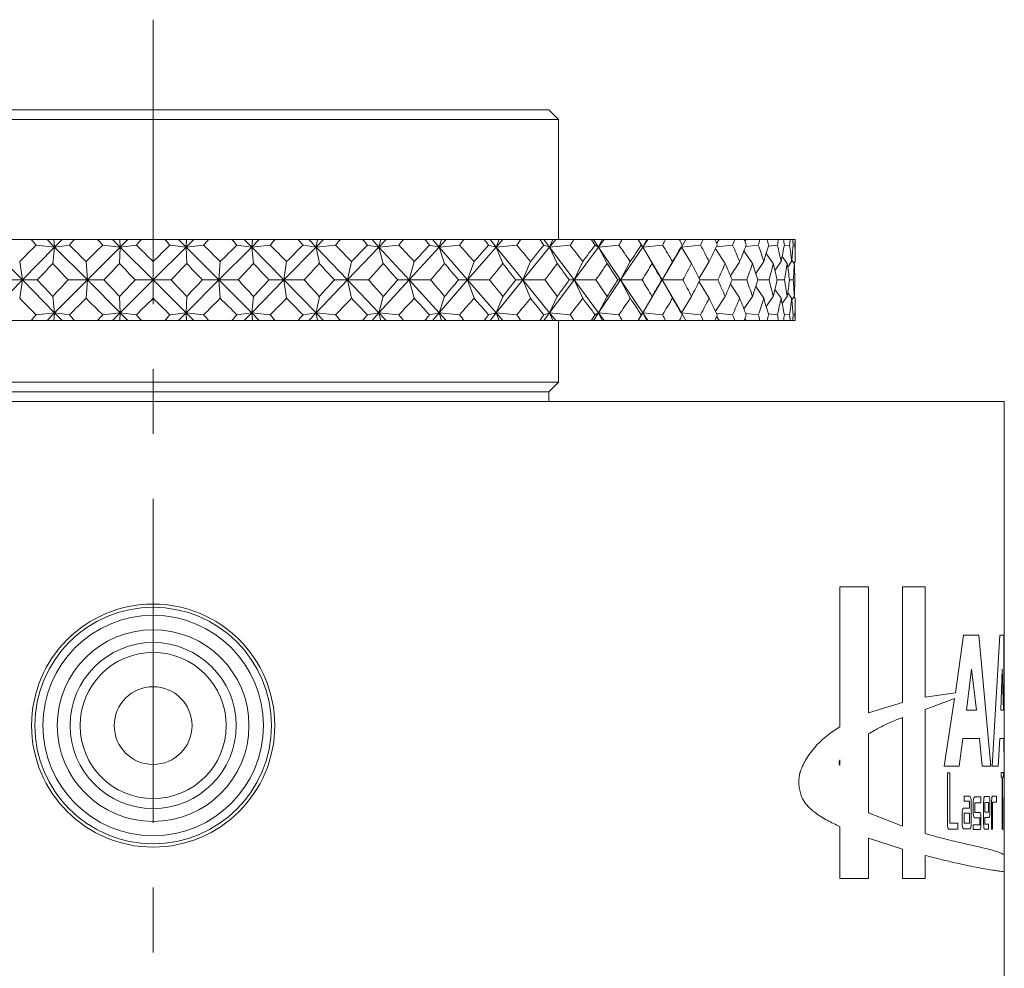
# Model space of a CAD drawing. Header units: inches. Extents: x 1 to 20.9, y 1.5 to 16.1.
# Tile 14 of 15: x 19.3 to 20.9, y 8.8 to 10.3. Entities that reach past the tile are written whole.
import ezdxf

# ---------------------------------------------------------------- set-up
doc = ezdxf.new("R2010")
doc.units = ezdxf.units.IN
doc.header["$MEASUREMENT"] = 0
doc.linetypes.add('CENTERX2', pattern=[0.8, 0.5, -0.1, 0.1, -0.1])
doc.layers.add('SLD-0', color=7, linetype='Continuous')

msp = doc.modelspace()

# ---------------------------------------------------------------- linework, layer by layer
at = {"color": 7, "linetype": 'Continuous', "lineweight": 15}
for p, q in [((18.9301, 10.1274), (20.1501, 10.1274)), ((20.1651, 10.1124), (20.1501, 10.1274)), ((18.9151, 10.1124), (20.1651, 10.1124)), ((20.1651, 9.9274), (20.1651, 10.1124)), ((19.2887, 9.9157), (19.3385, 9.8649)), ((19.3167, 9.9274), (19.352, 9.9274)), ((19.3882, 9.9157), (19.3385, 9.8649)), ((19.3766, 9.9274), (19.352, 9.9274)), ((19.3597, 9.9186), (19.3882, 9.9157)), ((19.3766, 9.9274), (19.3882, 9.9157)), ((19.3869, 9.9274), (19.3766, 9.9274)), ((19.3882, 9.9157), (19.3853, 9.8903)), ((19.3882, 9.9157), (19.3869, 9.9274)), ((19.3996, 9.9274), (19.3869, 9.9274)), ((19.3996, 9.9274), (19.3882, 9.9157)), ((19.4109, 9.9186), (19.3882, 9.9157)), ((19.3882, 9.9157), (19.4388, 9.8649)), ((19.4188, 9.9274), (19.3996, 9.9274)), ((19.4188, 9.9274), (19.4546, 9.9274)), ((19.4893, 9.9157), (19.4388, 9.8649)), ((19.4776, 9.9274), (19.4546, 9.9274)), ((19.4625, 9.9186), (19.4893, 9.9157)), ((19.4776, 9.9274), (19.4893, 9.9157)), ((19.4889, 9.9274), (19.4776, 9.9274)), ((19.4893, 9.9157), (19.4883, 9.8903)), ((19.4893, 9.9157), (19.4889, 9.9274)), ((19.5009, 9.9274), (19.4889, 9.9274)), ((19.5009, 9.9274), (19.4893, 9.9157)), ((19.5142, 9.9186), (19.4893, 9.9157)), ((19.4893, 9.9157), (19.5401, 9.8649)), ((19.5221, 9.9274), (19.5009, 9.9274)), ((19.5221, 9.9274), (19.5582, 9.9274)), ((19.591, 9.9157), (19.5401, 9.8649)), ((19.5794, 9.9274), (19.5582, 9.9274)), ((19.591, 9.9157), (19.5661, 9.9186)), ((19.5794, 9.9274), (19.591, 9.9157)), ((19.5914, 9.9274), (19.5794, 9.9274)), ((19.6026, 9.9274), (19.591, 9.9157)), ((19.5914, 9.9274), (19.591, 9.9157)), ((19.591, 9.9157), (19.6178, 9.9186)), ((19.592, 9.8903), (19.591, 9.9157)), ((19.591, 9.9157), (19.6415, 9.8649)), ((19.6026, 9.9274), (19.5914, 9.9274)), ((19.6257, 9.9274), (19.6026, 9.9274)), ((19.6257, 9.9274), (19.6615, 9.9274)), ((19.6921, 9.9157), (19.6415, 9.8649)), ((19.6807, 9.9274), (19.6615, 9.9274)), ((19.6694, 9.9186), (19.6921, 9.9157)), ((19.6807, 9.9274), (19.6921, 9.9157)), ((19.6933, 9.9274), (19.6807, 9.9274)), ((19.7037, 9.9274), (19.6921, 9.9157)), ((19.6921, 9.9157), (19.6933, 9.9274)), ((19.7206, 9.9186), (19.6921, 9.9157)), ((19.6921, 9.9157), (19.695, 9.8903)), ((19.6921, 9.9157), (19.7418, 9.8649)), ((19.7037, 9.9274), (19.6933, 9.9274)), ((19.7283, 9.9274), (19.7037, 9.9274)), ((19.7283, 9.9274), (19.7636, 9.9274)), ((19.7915, 9.9157), (19.7418, 9.8649)), ((19.7804, 9.9274), (19.7636, 9.9274)), ((19.7712, 9.9186), (19.7915, 9.9157)), ((19.7804, 9.9274), (19.7915, 9.9157)), ((19.7936, 9.9274), (19.7804, 9.9274)), ((19.803, 9.9274), (19.7915, 9.9157)), ((19.7915, 9.9157), (19.7936, 9.9274)), ((19.8213, 9.9186), (19.7915, 9.9157)), ((19.7915, 9.9157), (19.7964, 9.8903)), ((19.7915, 9.9157), (19.8399, 9.8649)), ((19.803, 9.9274), (19.7936, 9.9274)), ((19.8289, 9.9274), (19.803, 9.9274)), ((19.8289, 9.9274), (19.8632, 9.9274)), ((19.8882, 9.9157), (19.8399, 9.8649)), ((19.8776, 9.9274), (19.8632, 9.9274)), ((19.8706, 9.9186), (19.8882, 9.9157)), ((19.8776, 9.9274), (19.8882, 9.9157)), ((19.8911, 9.9274), (19.8776, 9.9274)), ((19.8993, 9.9274), (19.8882, 9.9157)), ((19.8882, 9.9157), (19.8911, 9.9274)), ((19.919, 9.9186), (19.8882, 9.9157)), ((19.8882, 9.9157), (19.8949, 9.8903)), ((19.8882, 9.9157), (19.9347, 9.8649)), ((19.8993, 9.9274), (19.8911, 9.9274)), ((19.9263, 9.9274), (19.8993, 9.9274)), ((19.9263, 9.9274), (19.9592, 9.9274)), ((19.9811, 9.9157), (19.9347, 9.8649)), ((19.971, 9.9274), (19.9592, 9.9274)), ((19.9663, 9.9186), (19.9811, 9.9157)), ((19.971, 9.9274), (19.9811, 9.9157)), ((19.9847, 9.9274), (19.971, 9.9274)), ((19.9918, 9.9274), (19.9811, 9.9157)), ((19.9811, 9.9157), (19.9847, 9.9274)), ((20.0125, 9.9186), (19.9811, 9.9157)), ((19.9811, 9.9157), (19.9896, 9.8903)), ((19.9811, 9.9157), (20.0251, 9.8649)), ((19.9918, 9.9274), (19.9847, 9.9274)), ((20.0195, 9.9274), (19.9918, 9.9274)), ((20.0195, 9.9274), (20.0507, 9.9274)), ((20.0692, 9.9157), (20.0251, 9.8649)), ((20.0597, 9.9274), (20.0507, 9.9274)), ((20.0574, 9.9186), (20.0692, 9.9157)), ((20.0597, 9.9274), (20.0692, 9.9157)), ((20.0735, 9.9274), (20.0597, 9.9274)), ((20.0692, 9.9157), (20.0735, 9.9274)), ((20.0793, 9.9274), (20.0692, 9.9157)), ((20.1009, 9.9186), (20.0692, 9.9157)), ((20.0692, 9.9157), (20.0793, 9.8903)), ((20.0692, 9.9157), (20.1103, 9.8649)), ((20.0793, 9.9274), (20.0735, 9.9274)), ((20.1074, 9.9274), (20.0793, 9.9274)), ((20.1074, 9.9274), (20.1365, 9.9274)), ((20.1514, 9.9157), (20.1103, 9.8649)), ((20.1428, 9.9274), (20.1365, 9.9274)), ((20.1428, 9.9274), (20.1514, 9.9157)), ((20.1564, 9.9274), (20.1428, 9.9274)), ((20.1428, 9.9186), (20.1514, 9.9157)), ((20.1514, 9.9157), (20.1564, 9.9274)), ((20.1609, 9.9274), (20.1514, 9.9157)), ((20.1831, 9.9186), (20.1514, 9.9157)), ((20.1514, 9.9157), (20.1632, 9.8903)), ((20.1514, 9.9157), (20.1892, 9.8649)), ((20.1609, 9.9274), (20.1564, 9.9274)), ((20.1891, 9.9274), (20.1609, 9.9274)), ((20.1891, 9.9274), (20.2159, 9.9274)), ((20.227, 9.9157), (20.1892, 9.8649)), ((20.2192, 9.9274), (20.2159, 9.9274)), ((20.2192, 9.9274), (20.227, 9.9157)), ((20.2326, 9.9274), (20.2192, 9.9274)), ((20.2216, 9.9186), (20.227, 9.9157)), ((20.227, 9.9157), (20.2326, 9.9274)), ((20.2356, 9.9274), (20.227, 9.9157)), ((20.2583, 9.9186), (20.227, 9.9157)), ((20.227, 9.9157), (20.2402, 9.8903)), ((20.227, 9.9157), (20.261, 9.8649)), ((20.2356, 9.9274), (20.2326, 9.9274)), ((20.2637, 9.9274), (20.2356, 9.9274)), ((20.295, 9.9157), (20.261, 9.8649)), ((20.2637, 9.9274), (20.2878, 9.9274)), ((20.2882, 9.9274), (20.2878, 9.9274)), ((20.2882, 9.9274), (20.295, 9.9157)), ((20.3012, 9.9274), (20.2882, 9.9274)), ((20.2929, 9.9186), (20.295, 9.9157)), ((20.295, 9.9157), (20.3012, 9.9274)), ((20.3028, 9.9274), (20.295, 9.9157)), ((20.3256, 9.9186), (20.295, 9.9157)), ((20.295, 9.9157), (20.3095, 9.8903)), ((20.295, 9.9157), (20.3249, 9.8649)), ((20.3028, 9.9274), (20.3012, 9.9274)), ((20.3303, 9.9274), (20.3028, 9.9274)), ((20.3548, 9.9157), (20.3249, 9.8649)), ((20.3303, 9.9274), (20.3515, 9.9274)), ((20.3614, 9.9274), (20.3515, 9.9274)), ((20.3548, 9.9157), (20.3614, 9.9274)), ((20.3616, 9.9274), (20.3548, 9.9157)), ((20.356, 9.9186), (20.3548, 9.9157)), ((20.3843, 9.9186), (20.3548, 9.9157)), ((20.3548, 9.9157), (20.3704, 9.8903)), ((20.3616, 9.9274), (20.3614, 9.9274)), ((20.3884, 9.9274), (20.3616, 9.9274)), ((20.3884, 9.9274), (20.4064, 9.9274)), ((20.4127, 9.9274), (20.4064, 9.9274)), ((20.4337, 9.9186), (20.4089, 9.916)), ((20.409, 9.9213), (20.4127, 9.9274)), ((20.4371, 9.9274), (20.4127, 9.9274)), ((20.4371, 9.9274), (20.4517, 9.9274)), ((20.4544, 9.9274), (20.4517, 9.9274)), ((20.4527, 9.9247), (20.4544, 9.9274)), ((20.4734, 9.9186), (20.4539, 9.9165)), ((20.476, 9.9274), (20.4544, 9.9274)), ((20.476, 9.9274), (20.4871, 9.9274)), ((20.5046, 9.9274), (20.4871, 9.9274)), ((20.5028, 9.9186), (20.4889, 9.9169)), ((20.5046, 9.9274), (20.5121, 9.9274)), ((20.5227, 9.9274), (20.5121, 9.9274)), ((20.5217, 9.9186), (20.5134, 9.9175)), ((20.5227, 9.9274), (20.5264, 9.9274)), ((20.53, 9.9274), (20.5264, 9.9274)), ((20.5298, 9.9186), (20.5271, 9.9182)), ((20.53, 9.9274), (20.5301, 9.9274)), ((20.5301, 9.8932), (20.5301, 9.9274)), ((20.4074, 9.913), (20.4222, 9.8903)), ((20.4512, 9.9096), (20.4644, 9.8903)), ((20.4855, 9.9057), (20.4964, 9.8903)), ((20.5101, 9.9011), (20.518, 9.8903)), ((19.3385, 9.8649), (19.3343, 9.8932)), ((19.4388, 9.8649), (19.4367, 9.8932)), ((19.5401, 9.8649), (19.5401, 9.8932)), ((19.6415, 9.8649), (19.6436, 9.8932)), ((19.7418, 9.8649), (19.746, 9.8932)), ((19.8399, 9.8649), (19.8461, 9.8932)), ((19.9347, 9.8649), (19.9428, 9.8932)), ((20.0251, 9.8649), (20.0351, 9.8932)), ((20.1103, 9.8649), (20.1221, 9.8932)), ((20.1892, 9.8649), (20.2026, 9.8932)), ((20.261, 9.8649), (20.2759, 9.8932)), ((20.3249, 9.8649), (20.3411, 9.8932)), ((20.3819, 9.8677), (20.3975, 9.8932)), ((20.4303, 9.8711), (20.4446, 9.8932)), ((20.4695, 9.875), (20.4817, 9.8932)), ((20.499, 9.8794), (20.5085, 9.8932)), ((20.5188, 9.8847), (20.5247, 9.8932)), ((20.525, 9.8955), (20.5288, 9.8903)), ((20.5285, 9.8908), (20.5301, 9.8932)), ((19.2887, 9.814), (19.3385, 9.8649)), ((19.3385, 9.8649), (19.3073, 9.8649)), ((19.3385, 9.8649), (19.3343, 9.8366)), ((19.3882, 9.814), (19.3385, 9.8649)), ((19.3385, 9.8649), (19.3615, 9.8649)), ((19.3882, 9.814), (19.4388, 9.8649)), ((19.4388, 9.8649), (19.4091, 9.8649)), ((19.4388, 9.8649), (19.4367, 9.8366)), ((19.4893, 9.814), (19.4388, 9.8649)), ((19.4388, 9.8649), (19.4643, 9.8649)), ((19.4893, 9.814), (19.5401, 9.8649)), ((19.5401, 9.8649), (19.5124, 9.8649)), ((19.5401, 9.8649), (19.5401, 9.8366)), ((19.591, 9.814), (19.5401, 9.8649)), ((19.5401, 9.8649), (19.5679, 9.8649)), ((19.591, 9.814), (19.6415, 9.8649)), ((19.6415, 9.8649), (19.616, 9.8649)), ((19.6415, 9.8649), (19.6436, 9.8366)), ((19.6921, 9.814), (19.6415, 9.8649)), ((19.6415, 9.8649), (19.6712, 9.8649)), ((19.6921, 9.814), (19.7418, 9.8649)), ((19.7418, 9.8649), (19.7188, 9.8649)), ((19.7418, 9.8649), (19.746, 9.8366)), ((19.7915, 9.814), (19.7418, 9.8649)), ((19.7418, 9.8649), (19.773, 9.8649)), ((19.7915, 9.814), (19.8399, 9.8649)), ((19.8399, 9.8649), (19.8196, 9.8649)), ((19.8399, 9.8649), (19.8461, 9.8366)), ((19.8882, 9.814), (19.8399, 9.8649)), ((19.8399, 9.8649), (19.8723, 9.8649)), ((19.8882, 9.814), (19.9347, 9.8649)), ((19.9347, 9.8649), (19.9173, 9.8649)), ((19.9347, 9.8649), (19.9428, 9.8366)), ((19.9811, 9.814), (19.9347, 9.8649)), ((19.9347, 9.8649), (19.968, 9.8649)), ((19.9811, 9.814), (20.0251, 9.8649)), ((20.0251, 9.8649), (20.0109, 9.8649)), ((20.0251, 9.8649), (20.0351, 9.8366)), ((20.0692, 9.814), (20.0251, 9.8649)), ((20.0251, 9.8649), (20.059, 9.8649)), ((20.0692, 9.814), (20.1103, 9.8649)), ((20.1103, 9.8649), (20.0994, 9.8649)), ((20.1103, 9.8649), (20.1221, 9.8366)), ((20.1514, 9.814), (20.1103, 9.8649)), ((20.1103, 9.8649), (20.1443, 9.8649)), ((20.1514, 9.814), (20.1892, 9.8649)), ((20.1892, 9.8649), (20.1817, 9.8649)), ((20.1892, 9.8649), (20.2026, 9.8366)), ((20.227, 9.814), (20.1892, 9.8649)), ((20.1892, 9.8649), (20.2229, 9.8649)), ((20.227, 9.814), (20.261, 9.8649)), ((20.261, 9.8649), (20.257, 9.8649)), ((20.261, 9.8649), (20.2759, 9.8366)), ((20.295, 9.814), (20.261, 9.8649)), ((20.261, 9.8649), (20.2941, 9.8649)), ((20.295, 9.814), (20.3249, 9.8649)), ((20.3249, 9.8649), (20.3245, 9.8649)), ((20.3249, 9.8649), (20.3411, 9.8366)), ((20.3548, 9.814), (20.3249, 9.8649)), ((20.3249, 9.8649), (20.3571, 9.8649)), ((20.3819, 9.8621), (20.3975, 9.8366)), ((20.3833, 9.8649), (20.411, 9.8649)), ((20.4303, 9.8586), (20.4446, 9.8366)), ((20.4329, 9.8649), (20.4555, 9.8649)), ((20.4695, 9.8548), (20.4817, 9.8366)), ((20.4727, 9.8649), (20.4899, 9.8649)), ((20.5024, 9.8649), (20.5139, 9.8649)), ((20.5214, 9.8649), (20.5272, 9.8649)), ((19.3853, 9.8394), (19.3882, 9.814)), ((19.4883, 9.8394), (19.4893, 9.814)), ((19.591, 9.814), (19.592, 9.8394)), ((19.695, 9.8394), (19.6921, 9.814)), ((19.7964, 9.8394), (19.7915, 9.814)), ((19.8949, 9.8394), (19.8882, 9.814)), ((19.9896, 9.8394), (19.9811, 9.814)), ((20.0793, 9.8394), (20.0692, 9.814)), ((20.1632, 9.8394), (20.1514, 9.814)), ((20.2402, 9.8394), (20.227, 9.814)), ((20.3095, 9.8394), (20.295, 9.814)), ((20.3704, 9.8394), (20.3548, 9.814)), ((20.4222, 9.8394), (20.4074, 9.8168)), ((20.4644, 9.8394), (20.4512, 9.8202)), ((20.4964, 9.8394), (20.4855, 9.8241)), ((20.499, 9.8503), (20.5085, 9.8366)), ((20.518, 9.8394), (20.5101, 9.8287)), ((20.5188, 9.8451), (20.5247, 9.8366)), ((20.5288, 9.8394), (20.525, 9.8342)), ((20.5285, 9.839), (20.5301, 9.8366)), ((20.5301, 9.8024), (20.5301, 9.8366)), ((19.3882, 9.814), (19.3597, 9.8112)), ((19.3766, 9.8024), (19.3882, 9.814)), ((19.3869, 9.8024), (19.3882, 9.814)), ((19.3882, 9.814), (19.4109, 9.8112)), ((19.3996, 9.8024), (19.3882, 9.814)), ((19.4893, 9.814), (19.4625, 9.8112)), ((19.4776, 9.8024), (19.4893, 9.814)), ((19.4889, 9.8024), (19.4893, 9.814)), ((19.4893, 9.814), (19.5142, 9.8112)), ((19.5009, 9.8024), (19.4893, 9.814)), ((19.5661, 9.8112), (19.591, 9.814)), ((19.5794, 9.8024), (19.591, 9.814)), ((19.6178, 9.8112), (19.591, 9.814)), ((19.6026, 9.8024), (19.591, 9.814)), ((19.591, 9.814), (19.5914, 9.8024)), ((19.6921, 9.814), (19.6694, 9.8112)), ((19.6807, 9.8024), (19.6921, 9.814)), ((19.6921, 9.814), (19.7206, 9.8112)), ((19.7037, 9.8024), (19.6921, 9.814)), ((19.6933, 9.8024), (19.6921, 9.814)), ((19.7915, 9.814), (19.7712, 9.8112)), ((19.7804, 9.8024), (19.7915, 9.814)), ((19.7915, 9.814), (19.8213, 9.8112)), ((19.803, 9.8024), (19.7915, 9.814)), ((19.7936, 9.8024), (19.7915, 9.814)), ((19.8882, 9.814), (19.8706, 9.8112)), ((19.8776, 9.8024), (19.8882, 9.814)), ((19.8882, 9.814), (19.919, 9.8112)), ((19.8993, 9.8024), (19.8882, 9.814)), ((19.8911, 9.8024), (19.8882, 9.814)), ((19.9811, 9.814), (19.9663, 9.8112)), ((19.971, 9.8024), (19.9811, 9.814)), ((19.9847, 9.8024), (19.9811, 9.814)), ((19.9918, 9.8024), (19.9811, 9.814)), ((19.9811, 9.814), (20.0125, 9.8112)), ((20.0692, 9.814), (20.0574, 9.8112)), ((20.0597, 9.8024), (20.0692, 9.814)), ((20.0735, 9.8024), (20.0692, 9.814)), ((20.0793, 9.8024), (20.0692, 9.814)), ((20.0692, 9.814), (20.1009, 9.8112)), ((20.1514, 9.814), (20.1428, 9.8112)), ((20.1428, 9.8024), (20.1514, 9.814)), ((20.1564, 9.8024), (20.1514, 9.814)), ((20.1609, 9.8024), (20.1514, 9.814)), ((20.1514, 9.814), (20.1831, 9.8112)), ((20.2192, 9.8024), (20.227, 9.814)), ((20.227, 9.814), (20.2216, 9.8112)), ((20.2326, 9.8024), (20.227, 9.814)), ((20.2356, 9.8024), (20.227, 9.814)), ((20.227, 9.814), (20.2583, 9.8112)), ((20.2882, 9.8024), (20.295, 9.814)), ((20.295, 9.814), (20.2929, 9.8112)), ((20.3012, 9.8024), (20.295, 9.814)), ((20.3028, 9.8024), (20.295, 9.814)), ((20.295, 9.814), (20.3256, 9.8112)), ((20.3548, 9.814), (20.356, 9.8112)), ((20.3614, 9.8024), (20.3548, 9.814)), ((20.3616, 9.8024), (20.3548, 9.814)), ((20.3548, 9.814), (20.3843, 9.8112)), ((20.4089, 9.8137), (20.4337, 9.8112)), ((20.4127, 9.8024), (20.409, 9.8085)), ((20.4539, 9.8133), (20.4734, 9.8112)), ((20.4889, 9.8128), (20.5028, 9.8112)), ((20.5134, 9.8122), (20.5217, 9.8112)), ((20.5271, 9.8116), (20.5298, 9.8112)), ((19.3167, 9.8024), (19.352, 9.8024)), ((19.3766, 9.8024), (19.352, 9.8024)), ((19.3869, 9.8024), (19.3766, 9.8024)), ((19.3996, 9.8024), (19.3869, 9.8024)), ((19.4188, 9.8024), (19.3996, 9.8024)), ((19.4188, 9.8024), (19.4546, 9.8024)), ((19.4776, 9.8024), (19.4546, 9.8024)), ((19.4889, 9.8024), (19.4776, 9.8024)), ((19.5009, 9.8024), (19.4889, 9.8024)), ((19.5221, 9.8024), (19.5009, 9.8024)), ((19.5221, 9.8024), (19.5582, 9.8024)), ((19.5794, 9.8024), (19.5582, 9.8024)), ((19.5914, 9.8024), (19.5794, 9.8024)), ((19.6026, 9.8024), (19.5914, 9.8024)), ((19.6257, 9.8024), (19.6026, 9.8024)), ((19.6257, 9.8024), (19.6615, 9.8024)), ((19.6807, 9.8024), (19.6615, 9.8024)), ((19.6933, 9.8024), (19.6807, 9.8024)), ((19.7037, 9.8024), (19.6933, 9.8024)), ((19.7283, 9.8024), (19.7037, 9.8024)), ((19.7283, 9.8024), (19.7636, 9.8024)), ((19.7804, 9.8024), (19.7636, 9.8024)), ((19.7936, 9.8024), (19.7804, 9.8024)), ((19.803, 9.8024), (19.7936, 9.8024)), ((19.8289, 9.8024), (19.803, 9.8024)), ((19.8289, 9.8024), (19.8632, 9.8024)), ((19.8776, 9.8024), (19.8632, 9.8024)), ((19.8911, 9.8024), (19.8776, 9.8024)), ((19.8993, 9.8024), (19.8911, 9.8024)), ((19.9263, 9.8024), (19.8993, 9.8024)), ((19.9263, 9.8024), (19.9592, 9.8024)), ((19.971, 9.8024), (19.9592, 9.8024)), ((19.9847, 9.8024), (19.971, 9.8024)), ((19.9918, 9.8024), (19.9847, 9.8024)), ((20.0195, 9.8024), (19.9918, 9.8024)), ((20.0195, 9.8024), (20.0507, 9.8024)), ((20.0597, 9.8024), (20.0507, 9.8024)), ((20.0735, 9.8024), (20.0597, 9.8024)), ((20.0793, 9.8024), (20.0735, 9.8024)), ((20.1074, 9.8024), (20.0793, 9.8024)), ((20.1074, 9.8024), (20.1365, 9.8024)), ((20.1428, 9.8024), (20.1365, 9.8024)), ((20.1564, 9.8024), (20.1428, 9.8024)), ((20.1609, 9.8024), (20.1564, 9.8024)), ((20.1891, 9.8024), (20.1609, 9.8024)), ((20.1651, 9.7074), (20.1651, 9.8024)), ((20.1891, 9.8024), (20.2159, 9.8024)), ((20.2192, 9.8024), (20.2159, 9.8024)), ((20.2326, 9.8024), (20.2192, 9.8024)), ((20.2356, 9.8024), (20.2326, 9.8024)), ((20.2637, 9.8024), (20.2356, 9.8024)), ((20.2637, 9.8024), (20.2878, 9.8024)), ((20.2882, 9.8024), (20.2878, 9.8024)), ((20.3012, 9.8024), (20.2882, 9.8024)), ((20.3028, 9.8024), (20.3012, 9.8024)), ((20.3303, 9.8024), (20.3028, 9.8024)), ((20.3303, 9.8024), (20.3515, 9.8024)), ((20.3614, 9.8024), (20.3515, 9.8024)), ((20.3616, 9.8024), (20.3614, 9.8024)), ((20.3884, 9.8024), (20.3616, 9.8024)), ((20.3884, 9.8024), (20.4064, 9.8024)), ((20.4127, 9.8024), (20.4064, 9.8024)), ((20.4371, 9.8024), (20.4127, 9.8024)), ((20.4371, 9.8024), (20.4517, 9.8024)), ((20.4544, 9.8024), (20.4517, 9.8024)), ((20.4544, 9.8024), (20.4527, 9.8051)), ((20.476, 9.8024), (20.4544, 9.8024)), ((20.476, 9.8024), (20.4871, 9.8024)), ((20.5046, 9.8024), (20.4871, 9.8024)), ((20.5046, 9.8024), (20.5121, 9.8024)), ((20.5227, 9.8024), (20.5121, 9.8024)), ((20.5227, 9.8024), (20.5264, 9.8024)), ((20.53, 9.8024), (20.5264, 9.8024)), ((20.53, 9.8024), (20.5301, 9.8024)), ((18.9151, 9.7074), (20.1651, 9.7074)), ((20.1501, 9.6924), (20.1651, 9.7074)), ((18.9301, 9.6924), (20.1501, 9.6924)), ((20.1501, 9.6774), (20.1501, 9.6924)), ((18.2276, 9.6774), (20.8526, 9.6774)), ((20.8526, 9.2109), (20.8526, 9.6774)), ((20.5989, 9.3914), (20.6433, 9.3914)), ((20.5989, 9.3914), (20.5989, 9.1756)), ((20.6433, 9.1968), (20.6433, 9.3914)), ((20.7307, 9.3914), (20.6956, 9.3914)), ((20.6956, 9.3914), (20.6956, 9.2129)), ((20.7307, 9.2214), (20.7307, 9.3914)), ((20.7896, 9.317), (20.7772, 9.2281)), ((20.8136, 9.317), (20.7896, 9.317)), ((20.8321, 9.115), (20.8136, 9.317)), ((20.8458, 9.317), (20.8338, 9.115)), ((20.8518, 9.317), (20.8458, 9.317)), ((20.8519, 9.2109), (20.8518, 9.317)), ((20.8023, 9.2643), (20.7945, 9.2011)), ((20.8096, 9.2011), (20.8023, 9.2643)), ((20.8495, 9.2643), (20.8473, 9.2011)), ((20.8512, 9.2011), (20.8495, 9.2643)), ((20.7772, 9.2281), (20.7307, 9.2214)), ((20.7307, 9.2021), (20.7759, 9.2193)), ((20.7759, 9.2193), (20.7597, 9.115)), ((20.6956, 9.2129), (20.6433, 9.1968)), ((20.7307, 9.0109), (20.7307, 9.2021)), ((20.8526, 9.115), (20.8526, 9.2109)), ((20.6955, 9.0221), (20.6956, 9.1899)), ((20.7945, 9.2011), (20.8096, 9.2011)), ((20.8473, 9.2011), (20.8512, 9.2011)), ((20.6433, 9.1644), (20.6433, 9.0428)), ((20.7829, 9.115), (20.7887, 9.1573)), ((20.7887, 9.1573), (20.8144, 9.1573)), ((20.8144, 9.1573), (20.8187, 9.115)), ((20.8434, 9.115), (20.8455, 9.1573)), ((20.8455, 9.1573), (20.8519, 9.1573)), ((20.8519, 9.1573), (20.8524, 9.115)), ((20.5989, 9.1159), (20.5989, 9.1244)), ((20.7597, 9.115), (20.7829, 9.115)), ((20.8187, 9.115), (20.8321, 9.115)), ((20.8338, 9.115), (20.8434, 9.115)), ((20.8524, 9.115), (20.8522, 9.115)), ((20.8526, 9.0588), (20.8526, 9.115)), ((20.7688, 9.1047), (20.7649, 9.1047)), ((20.7649, 9.1047), (20.7649, 9.0253)), ((20.7688, 9.0267), (20.7688, 9.1047)), ((20.8512, 9.1049), (20.8477, 9.1049)), ((20.8477, 9.1049), (20.8477, 9.0976)), ((20.8477, 9.0976), (20.8495, 9.0976)), ((20.8495, 9.0976), (20.8495, 9.0168)), ((20.8501, 9.0976), (20.8512, 9.0976)), ((20.8501, 9.0168), (20.8501, 9.0976)), ((20.8512, 9.0976), (20.8512, 9.1049)), ((20.7993, 9.0683), (20.7906, 9.0683)), ((20.7906, 9.0683), (20.7906, 9.0606)), ((20.8167, 9.0672), (20.8069, 9.0672)), ((20.8167, 9.0581), (20.8167, 9.0672)), ((20.8289, 9.0679), (20.8225, 9.0679)), ((20.8404, 9.0683), (20.8344, 9.0683)), ((20.8404, 9.0591), (20.8404, 9.0683)), ((20.8526, 9.0664), (20.852, 9.0664)), ((20.799, 9.05), (20.7899, 9.05)), ((20.7906, 9.0606), (20.799, 9.0606)), ((20.799, 9.0606), (20.799, 9.05)), ((20.8014, 9.0256), (20.8014, 9.0606)), ((20.8048, 9.0595), (20.8048, 9.0429)), ((20.8072, 9.0431), (20.8072, 9.0581)), ((20.8072, 9.0581), (20.8167, 9.0581)), ((20.8208, 9.0602), (20.8208, 9.0252)), ((20.8285, 9.0587), (20.8227, 9.0587)), ((20.8227, 9.0587), (20.8227, 9.0438)), ((20.8285, 9.0438), (20.8285, 9.0587)), ((20.8304, 9.0435), (20.8304, 9.0602)), ((20.8331, 9.0606), (20.8331, 9.0178)), ((20.8346, 9.0591), (20.8404, 9.0591)), ((20.8346, 9.0178), (20.8346, 9.0591)), ((20.8518, 9.0587), (20.8518, 9.0237)), ((20.8521, 9.0573), (20.8521, 9.0423)), ((20.8526, 9.0573), (20.8521, 9.0573)), ((20.8526, 9.042), (20.8526, 9.0587)), ((20.8526, 9.0423), (20.8526, 9.0573)), ((20.6433, 9.0428), (20.6955, 9.0221)), ((20.7875, 9.0422), (20.7875, 9.0256)), ((20.799, 9.042), (20.7906, 9.042)), ((20.7906, 9.042), (20.7906, 9.027)), ((20.799, 9.027), (20.799, 9.042)), ((20.8069, 9.0352), (20.8148, 9.0352)), ((20.8148, 9.0431), (20.8072, 9.0431)), ((20.8148, 9.0352), (20.8148, 9.0245)), ((20.8167, 9.0245), (20.8167, 9.0354)), ((20.8227, 9.0438), (20.8285, 9.0438)), ((20.8227, 9.0252), (20.8227, 9.0358)), ((20.8227, 9.0358), (20.8289, 9.0358)), ((20.8521, 9.0423), (20.8526, 9.0423)), ((20.8521, 9.0237), (20.8521, 9.0343)), ((20.8521, 9.0343), (20.8526, 9.0343)), ((20.8526, 8.977), (20.8526, 9.0419)), ((20.5989, 9.0217), (20.5989, 8.9414)), ((20.7811, 9.0267), (20.7688, 9.0267)), ((20.7811, 9.0176), (20.7811, 9.0267)), ((20.7906, 9.027), (20.799, 9.027)), ((20.8148, 9.0245), (20.8048, 9.0245)), ((20.8048, 9.0245), (20.8048, 9.0168)), ((20.8285, 9.0252), (20.8227, 9.0252)), ((20.8285, 9.0175), (20.8285, 9.0252)), ((20.8526, 9.0237), (20.8521, 9.0237)), ((20.8526, 9.016), (20.8526, 9.0237)), ((20.6433, 8.9414), (20.6433, 9.0038)), ((20.6433, 9.0038), (20.6956, 8.9869)), ((20.7676, 9.0176), (20.7811, 9.0176)), ((20.7899, 9.0179), (20.7993, 9.0179)), ((20.8048, 9.0168), (20.8148, 9.0168)), ((20.8225, 9.0175), (20.8285, 9.0175)), ((20.8331, 9.0178), (20.8346, 9.0178)), ((20.8495, 9.0168), (20.8501, 9.0168)), ((20.852, 9.016), (20.8526, 9.016)), ((20.6956, 8.9869), (20.6956, 8.9414)), ((20.7307, 8.9414), (20.7307, 8.9771)), ((20.8526, 8.9518), (20.8526, 8.977)), ((20.8526, 7.6774), (20.8526, 8.9518)), ((20.5989, 8.9414), (20.6433, 8.9414)), ((20.6956, 8.9414), (20.7307, 8.9414))]:
    msp.add_line(p, q, dxfattribs=at)
for radius in [0.1875, 0.1825, 0.17, 0.1478, 0.1281, 0.1127, 0.06]:
    msp.add_circle((19.5401, 9.1774), radius, dxfattribs=at)
for centre, major_axis, ratio, start_param, end_param in [((19.5401, 8.4931), (0.5243, 1.6949), 0.495458, 0.741382, 0.767556), ((19.5401, 11.2367), (-0.6198, 1.6912), 0.456452, 2.273845, 2.281817), ((19.5401, 11.2367), (0.823, 1.6938), 0.324861, 3.992179, 4.000152), ((19.5401, 8.4931), (-0.7671, 1.6911), 0.370057, 5.501386, 5.527559), ((19.5401, 8.4931), (0.6198, 1.6912), 0.456452, 0.755055, 0.781229), ((19.5401, 11.2367), (-0.7, 1.69), 0.414214, 2.269675, 2.277648), ((19.5401, 11.2367), (0.7671, 1.6911), 0.370057, 4.001939, 4.009912), ((19.5401, 8.4931), (-0.7, 1.69), 0.414214, 5.497787, 5.52396), ((19.5401, 8.4931), (0.7, 1.69), 0.414214, 0.759225, 0.785398), ((19.5401, 11.2367), (-0.7671, 1.6911), 0.370057, 2.273274, 2.281247), ((19.5401, 11.2367), (0.7, 1.69), 0.414214, 4.005537, 4.01351), ((19.5401, 8.4931), (-0.6198, 1.6912), 0.456452, 5.501957, 5.52813), ((19.5401, 8.4931), (0.7671, 1.6911), 0.370057, 0.755626, 0.7818), ((19.5401, 11.2367), (-0.823, 1.6938), 0.324861, 2.283034, 2.291007), ((19.5401, 11.2367), (0.6198, 1.6912), 0.456452, 4.001368, 4.009341), ((19.5401, 8.4931), (-0.5243, 1.6949), 0.495458, 5.51563, 5.541803), ((19.5401, 8.4931), (0.823, 1.6938), 0.324861, 0.745866, 0.77204), ((19.5401, 11.2367), (-0.8692, 1.6975), 0.279182, 2.297599, 2.305571), ((19.5401, 11.2367), (0.5243, 1.6949), 0.495458, 3.987695, 3.995668), ((19.5401, 8.4931), (-0.4116, 1.7008), 0.529389, 5.540302, 5.566476), ((19.5401, 8.4931), (0.8692, 1.6975), 0.279182, 0.731301, 0.757475), ((19.5401, 11.2367), (-0.9069, 1.7016), 0.233354, 2.315863, 2.323836), ((19.5401, 11.2367), (0.4116, 1.7008), 0.529389, 3.963022, 3.970995), ((19.5401, 8.4931), (-0.281, 1.7076), 0.55591, 5.576466, 5.602639), ((19.5401, 8.4931), (0.9069, 1.7016), 0.233354, 0.713037, 0.73921), ((19.5401, 11.2367), (-0.9369, 1.7057), 0.18756, 2.336935, 2.344908), ((19.5401, 11.2367), (0.281, 1.7076), 0.55591, 3.926859, 3.934832), ((19.5401, 8.4931), (-0.1353, 1.713), 0.57252, 5.622528, 5.648701), ((19.5401, 8.4931), (0.9369, 1.7057), 0.18756, 0.691964, 0.718138), ((19.5401, 11.2367), (-0.9598, 1.7093), 0.141884, 2.360089, 2.368062), ((19.5401, 11.2367), (0.1353, 1.713), 0.57252, 3.880796, 3.888769), ((19.5401, 8.4931), (0.0191, 1.7147), 0.577255, 5.674123, 5.700296), ((19.5401, 8.4931), (0.9598, 1.7093), 0.141884, 0.668811, 0.694984), ((19.5401, 11.2367), (-0.9762, 1.7121), 0.096345, 2.384719, 2.392692), ((19.5401, 11.2367), (-0.0191, 1.7147), 0.577255, 3.829201, 3.837174), ((19.5401, 8.4931), (0.1721, 1.7119), 0.569488, 5.724904, 5.751077), ((19.5401, 8.4931), (0.9762, 1.7121), 0.096345, 0.644181, 0.670354), ((19.5401, 11.2367), (-0.9861, 1.714), 0.050919, 2.410306, 2.418279), ((19.5401, 11.2367), (-0.1721, 1.7119), 0.569488, 3.778421, 3.786394), ((19.5401, 8.4931), (0.3146, 1.706), 0.55023, 5.768835, 5.795008), ((19.5401, 8.4931), (0.9861, 1.714), 0.050919, 0.618594, 0.644767), ((19.5401, 11.2367), (-0.99, 1.7147), 0.005559, 2.436384, 2.444357), ((19.5401, 11.2367), (-0.3146, 1.706), 0.55023, 3.734489, 3.742462), ((19.5401, 8.4931), (0.4409, 1.6992), 0.521658, 5.80223, 5.828403), ((19.5401, 8.4931), (0.99, 1.7147), 0.005559, 0.592516, 0.618689), ((19.5401, 11.2367), (-0.9876, 1.7143), 0.039793, 3.812697, 3.82067), ((19.5401, 11.2367), (-0.4409, 1.6992), 0.521658, 3.701095, 3.709068), ((19.5401, 8.4931), (0.5492, 1.6938), 0.486283, 5.824104, 5.850278), ((19.5401, 8.4931), (0.9876, 1.7143), 0.039793, 5.690627, 5.716801), ((19.5401, 11.2367), (-0.9792, 1.7127), 0.085197, 3.786948, 3.794921), ((19.5401, 11.2367), (-0.5492, 1.6938), 0.486283, 3.67922, 3.687193), ((19.5401, 8.4931), (0.6408, 1.6907), 0.446335, 5.83529, 5.861463), ((19.5401, 8.4931), (0.9792, 1.7127), 0.085197, 5.716376, 5.74255), ((19.5401, 11.2367), (-0.9644, 1.7101), 0.130706, 3.762038, 3.770011), ((19.5401, 11.2367), (-0.6408, 1.6907), 0.446335, 3.668034, 3.676007), ((19.5401, 8.4931), (0.7176, 1.6901), 0.403524, 5.837395, 5.863569), ((19.5401, 8.4931), (0.9644, 1.7101), 0.130706, 5.741286, 5.76746), ((19.5401, 11.2367), (-0.9431, 1.7066), 0.176348, 3.73847, 3.746443), ((19.5401, 11.2367), (-0.7176, 1.6901), 0.403524, 3.665929, 3.673902), ((19.5401, 8.4931), (0.7818, 1.6916), 0.359045, 5.832146, 5.858319), ((19.5401, 8.4931), (0.9431, 1.7066), 0.176348, 5.764854, 5.791027), ((19.5401, 11.2367), (-0.9149, 1.7026), 0.222117, 3.716826, 3.724799), ((19.5401, 11.2367), (-0.7818, 1.6916), 0.359045, 3.671178, 3.679151), ((19.5401, 8.4931), (0.8352, 1.6946), 0.313689, 5.821092, 5.847266), ((19.5401, 8.4931), (0.9149, 1.7026), 0.222117, 5.786498, 5.812672), ((19.5401, 11.2367), (-0.8792, 1.6985), 0.267949, 3.697797, 3.70577), ((19.5401, 11.2367), (-0.8352, 1.6946), 0.313689, 3.682232, 3.690205), ((19.5401, 8.4931), (0.8792, 1.6985), 0.267949, 5.805527, 5.8317), ((19.5401, 11.2367), (0.823, 1.6938), 0.324861, 3.941651, 3.965992), ((19.5401, 11.2367), (-0.6198, 1.6912), 0.456452, 2.308004, 2.332345), ((19.5401, 11.2367), (0.7671, 1.6911), 0.370057, 3.951411, 3.975752), ((19.5401, 11.2367), (-0.7, 1.69), 0.414214, 2.303835, 2.328176), ((19.5401, 11.2367), (0.7, 1.69), 0.414214, 3.955009, 3.979351), ((19.5401, 11.2367), (-0.7671, 1.6911), 0.370057, 2.307433, 2.331774), ((19.5401, 11.2367), (0.6198, 1.6912), 0.456452, 3.95084, 3.975181), ((19.5401, 11.2367), (-0.823, 1.6938), 0.324861, 2.317193, 2.341534), ((19.5401, 11.2367), (0.5243, 1.6949), 0.495458, 3.937167, 3.961508), ((19.5401, 11.2367), (-0.8692, 1.6975), 0.279182, 2.331758, 2.356099), ((19.5401, 11.2367), (0.4116, 1.7008), 0.529389, 3.912494, 3.936836), ((19.5401, 11.2367), (-0.9069, 1.7016), 0.233354, 2.350023, 2.374364), ((19.5401, 11.2367), (0.281, 1.7076), 0.55591, 3.876331, 3.900672), ((19.5401, 11.2367), (-0.9369, 1.7057), 0.18756, 2.371095, 2.395436), ((19.5401, 11.2367), (0.1353, 1.713), 0.57252, 3.830269, 3.85461), ((19.5401, 11.2367), (-0.9598, 1.7093), 0.141884, 2.394248, 2.41859), ((19.5401, 11.2367), (-0.0191, 1.7147), 0.577255, 3.778674, 3.803015), ((19.5401, 11.2367), (-0.9762, 1.7121), 0.096345, 2.418878, 2.44322), ((19.5401, 11.2367), (-0.1721, 1.7119), 0.569488, 3.727893, 3.752234), ((19.5401, 11.2367), (-0.9861, 1.714), 0.050919, 2.444465, 2.468807), ((19.5401, 11.2367), (-0.3146, 1.706), 0.55023, 3.683961, 3.708303), ((19.5401, 11.2367), (-0.99, 1.7147), 0.005559, 2.470543, 2.494885), ((19.5401, 11.2367), (-0.4409, 1.6992), 0.521658, 3.650567, 3.674908), ((19.5401, 11.2367), (-0.9876, 1.7143), 0.039793, 3.762169, 3.786511), ((19.5401, 11.2367), (-0.5492, 1.6938), 0.486283, 3.628692, 3.653034), ((19.5401, 11.2367), (-0.9792, 1.7127), 0.085197, 3.73642, 3.760762), ((19.5401, 11.2367), (-0.6408, 1.6907), 0.446335, 3.617507, 3.641848), ((19.5401, 11.2367), (-0.9644, 1.7101), 0.130706, 3.71151, 3.735851), ((19.5401, 11.2367), (-0.7176, 1.6901), 0.403524, 3.615401, 3.639743), ((19.5401, 11.2367), (-0.9431, 1.7066), 0.176348, 3.687943, 3.712284), ((19.5401, 11.2367), (-0.7818, 1.6916), 0.359045, 3.62065, 3.644992), ((19.5401, 11.2367), (-0.9149, 1.7026), 0.222117, 3.666298, 3.690639), ((19.5401, 11.2367), (-0.8352, 1.6946), 0.313689, 3.631704, 3.656045), ((19.5401, 11.2367), (-0.8792, 1.6985), 0.267949, 3.64727, 3.671611), ((19.5401, 8.4931), (-0.823, 1.6938), 0.324861, 5.458786, 5.483127), ((19.5401, 8.4931), (0.6198, 1.6912), 0.456452, 0.809247, 0.833589), ((19.5401, 8.4931), (-0.7671, 1.6911), 0.370057, 5.449026, 5.473367), ((19.5401, 8.4931), (0.7, 1.69), 0.414214, 0.813417, 0.837758), ((19.5401, 8.4931), (-0.7, 1.69), 0.414214, 5.445427, 5.469769), ((19.5401, 8.4931), (0.7671, 1.6911), 0.370057, 0.809818, 0.83416), ((19.5401, 8.4931), (-0.6198, 1.6912), 0.456452, 5.449597, 5.473938), ((19.5401, 8.4931), (0.823, 1.6938), 0.324861, 0.800058, 0.8244), ((19.5401, 8.4931), (-0.5243, 1.6949), 0.495458, 5.46327, 5.487611), ((19.5401, 8.4931), (0.8692, 1.6975), 0.279182, 0.785493, 0.809835), ((19.5401, 8.4931), (-0.4116, 1.7008), 0.529389, 5.487942, 5.512284), ((19.5401, 8.4931), (0.9069, 1.7016), 0.233354, 0.767229, 0.79157), ((19.5401, 8.4931), (-0.281, 1.7076), 0.55591, 5.524106, 5.548447), ((19.5401, 8.4931), (0.9369, 1.7057), 0.18756, 0.746156, 0.770498), ((19.5401, 8.4931), (-0.1353, 1.713), 0.57252, 5.570168, 5.594509), ((19.5401, 8.4931), (0.9598, 1.7093), 0.141884, 0.723003, 0.747344), ((19.5401, 8.4931), (0.0191, 1.7147), 0.577255, 5.621763, 5.646104), ((19.5401, 8.4931), (0.9762, 1.7121), 0.096345, 0.698373, 0.722714), ((19.5401, 8.4931), (0.1721, 1.7119), 0.569488, 5.672544, 5.696885), ((19.5401, 8.4931), (0.9861, 1.714), 0.050919, 0.672786, 0.697127), ((19.5401, 8.4931), (0.3146, 1.706), 0.55023, 5.716475, 5.740817), ((19.5401, 8.4931), (0.99, 1.7147), 0.005559, 0.646708, 0.671049), ((19.5401, 8.4931), (0.4409, 1.6992), 0.521658, 5.74987, 5.774211), ((19.5401, 8.4931), (0.9876, 1.7143), 0.039793, 5.638267, 5.662609), ((19.5401, 8.4931), (0.5492, 1.6938), 0.486283, 5.771744, 5.796086), ((19.5401, 8.4931), (0.9792, 1.7127), 0.085197, 5.664016, 5.688358), ((19.5401, 8.4931), (0.6408, 1.6907), 0.446335, 5.78293, 5.807271), ((19.5401, 8.4931), (0.9644, 1.7101), 0.130706, 5.688926, 5.713268), ((19.5401, 8.4931), (0.7176, 1.6901), 0.403524, 5.785035, 5.809377), ((19.5401, 8.4931), (0.9431, 1.7066), 0.176348, 5.712494, 5.736835), ((19.5401, 8.4931), (0.7818, 1.6916), 0.359045, 5.779786, 5.804127), ((19.5401, 8.4931), (0.9149, 1.7026), 0.222117, 5.734139, 5.75848), ((19.5401, 8.4931), (0.8352, 1.6946), 0.313689, 5.768732, 5.793074), ((19.5401, 8.4931), (0.8792, 1.6985), 0.267949, 5.753167, 5.777508), ((19.5401, 11.2367), (-0.5243, 1.6949), 0.495458, 2.374037, 2.40021), ((19.5401, 11.2367), (0.7671, 1.6911), 0.370057, 3.897219, 3.923392), ((19.5401, 11.2367), (-0.6198, 1.6912), 0.456452, 2.360364, 2.386537), ((19.5401, 11.2367), (0.7, 1.69), 0.414214, 3.900817, 3.926991), ((19.5401, 11.2367), (-0.7, 1.69), 0.414214, 2.356194, 2.382368), ((19.5401, 11.2367), (0.6198, 1.6912), 0.456452, 3.896648, 3.922821), ((19.5401, 11.2367), (-0.7671, 1.6911), 0.370057, 2.359793, 2.385966), ((19.5401, 11.2367), (0.5243, 1.6949), 0.495458, 3.882975, 3.909148), ((19.5401, 11.2367), (-0.823, 1.6938), 0.324861, 2.369553, 2.395726), ((19.5401, 11.2367), (0.4116, 1.7008), 0.529389, 3.858302, 3.884476), ((19.5401, 11.2367), (-0.8692, 1.6975), 0.279182, 2.384118, 2.410291), ((19.5401, 11.2367), (0.281, 1.7076), 0.55591, 3.822139, 3.848312), ((19.5401, 11.2367), (-0.9069, 1.7016), 0.233354, 2.402383, 2.428556), ((19.5401, 11.2367), (0.1353, 1.713), 0.57252, 3.776077, 3.80225), ((19.5401, 11.2367), (-0.9369, 1.7057), 0.18756, 2.423455, 2.449628), ((19.5401, 11.2367), (-0.0191, 1.7147), 0.577255, 3.724482, 3.750655), ((19.5401, 11.2367), (-0.9598, 1.7093), 0.141884, 2.446608, 2.472782), ((19.5401, 11.2367), (-0.1721, 1.7119), 0.569488, 3.673701, 3.699874), ((19.5401, 11.2367), (-0.9762, 1.7121), 0.096345, 2.471238, 2.497412), ((19.5401, 11.2367), (-0.3146, 1.706), 0.55023, 3.62977, 3.655943), ((19.5401, 11.2367), (-0.9861, 1.714), 0.050919, 2.496825, 2.522999), ((19.5401, 11.2367), (-0.4409, 1.6992), 0.521658, 3.596375, 3.622548), ((19.5401, 11.2367), (-0.99, 1.7147), 0.005559, 2.522903, 2.549077), ((19.5401, 11.2367), (-0.5492, 1.6938), 0.486283, 3.5745, 3.600674), ((19.5401, 11.2367), (-0.9876, 1.7143), 0.039793, 3.707977, 3.734151), ((19.5401, 11.2367), (-0.6408, 1.6907), 0.446335, 3.563315, 3.589488), ((19.5401, 11.2367), (-0.9792, 1.7127), 0.085197, 3.682228, 3.708402), ((19.5401, 11.2367), (-0.7176, 1.6901), 0.403524, 3.561209, 3.587383), ((19.5401, 11.2367), (-0.9644, 1.7101), 0.130706, 3.657318, 3.683492), ((19.5401, 11.2367), (-0.7818, 1.6916), 0.359045, 3.566459, 3.592632), ((19.5401, 11.2367), (-0.9431, 1.7066), 0.176348, 3.633751, 3.659924), ((19.5401, 11.2367), (-0.8352, 1.6946), 0.313689, 3.577512, 3.603686), ((19.5401, 11.2367), (-0.9149, 1.7026), 0.222117, 3.612106, 3.638279), ((19.5401, 11.2367), (-0.8792, 1.6985), 0.267949, 3.593078, 3.619251), ((19.5401, 8.4931), (0.6198, 1.6912), 0.456452, 0.859775, 0.867748), ((19.5401, 8.4931), (-0.823, 1.6938), 0.324861, 5.424626, 5.432599), ((19.5401, 8.4931), (0.7, 1.69), 0.414214, 0.863945, 0.871918), ((19.5401, 8.4931), (-0.7671, 1.6911), 0.370057, 5.414866, 5.422839), ((19.5401, 8.4931), (0.7671, 1.6911), 0.370057, 0.860346, 0.868319), ((19.5401, 8.4931), (-0.7, 1.69), 0.414214, 5.411268, 5.419241), ((19.5401, 8.4931), (0.823, 1.6938), 0.324861, 0.850586, 0.858559), ((19.5401, 8.4931), (-0.6198, 1.6912), 0.456452, 5.415437, 5.42341), ((19.5401, 8.4931), (0.8692, 1.6975), 0.279182, 0.836021, 0.843994), ((19.5401, 8.4931), (-0.5243, 1.6949), 0.495458, 5.42911, 5.437083), ((19.5401, 8.4931), (0.9069, 1.7016), 0.233354, 0.817757, 0.82573), ((19.5401, 8.4931), (-0.4116, 1.7008), 0.529389, 5.453783, 5.461756), ((19.5401, 8.4931), (0.9369, 1.7057), 0.18756, 0.796684, 0.804657), ((19.5401, 8.4931), (-0.281, 1.7076), 0.55591, 5.489946, 5.497919), ((19.5401, 8.4931), (0.9598, 1.7093), 0.141884, 0.773531, 0.781504), ((19.5401, 8.4931), (-0.1353, 1.713), 0.57252, 5.536009, 5.543982), ((19.5401, 8.4931), (0.9762, 1.7121), 0.096345, 0.748901, 0.756874), ((19.5401, 8.4931), (0.0191, 1.7147), 0.577255, 5.587604, 5.595576), ((19.5401, 8.4931), (0.9861, 1.714), 0.050919, 0.723314, 0.731287), ((19.5401, 8.4931), (0.1721, 1.7119), 0.569488, 5.638384, 5.646357), ((19.5401, 8.4931), (0.99, 1.7147), 0.005559, 0.697236, 0.705209), ((19.5401, 8.4931), (0.3146, 1.706), 0.55023, 5.682316, 5.690289), ((19.5401, 8.4931), (0.9876, 1.7143), 0.039793, 5.604108, 5.612081), ((19.5401, 8.4931), (0.4409, 1.6992), 0.521658, 5.71571, 5.723683), ((19.5401, 8.4931), (0.9792, 1.7127), 0.085197, 5.629857, 5.63783), ((19.5401, 8.4931), (0.5492, 1.6938), 0.486283, 5.737585, 5.745558), ((19.5401, 8.4931), (0.9644, 1.7101), 0.130706, 5.654767, 5.66274), ((19.5401, 8.4931), (0.6408, 1.6907), 0.446335, 5.748771, 5.756743), ((19.5401, 8.4931), (0.9431, 1.7066), 0.176348, 5.678335, 5.686308), ((19.5401, 8.4931), (0.7176, 1.6901), 0.403524, 5.750876, 5.758849), ((19.5401, 8.4931), (0.9149, 1.7026), 0.222117, 5.699979, 5.707952), ((19.5401, 8.4931), (0.7818, 1.6916), 0.359045, 5.745627, 5.7536), ((19.5401, 8.4931), (0.8792, 1.6985), 0.267949, 5.719008, 5.726981), ((19.5401, 8.4931), (0.8352, 1.6946), 0.313689, 5.734573, 5.742546)]:
    msp.add_ellipse(centre, major_axis=major_axis, ratio=ratio, start_param=start_param, end_param=end_param, dxfattribs=at)
for points, knots in [([(20.6956, 9.1899), (20.6898, 9.1877), (20.6786, 9.1832), (20.6611, 9.175), (20.6492, 9.1679), (20.6433, 9.1644)], [0, 0, 0, 0, 0.343066, 0.673467, 1, 1, 1, 1]), ([(20.5989, 9.1756), (20.5958, 9.1735), (20.5896, 9.1695), (20.5801, 9.1626), (20.5709, 9.1547), (20.562, 9.1458), (20.5537, 9.1356), (20.5471, 9.126), (20.5424, 9.1173), (20.5393, 9.1101), (20.5369, 9.1025), (20.5357, 9.0943), (20.5357, 9.0858), (20.537, 9.0775), (20.5392, 9.0696), (20.5423, 9.0628), (20.5463, 9.057), (20.5506, 9.0521), (20.5553, 9.0478), (20.5615, 9.0427), (20.5697, 9.037), (20.5794, 9.0312), (20.5893, 9.0262), (20.5957, 9.0232), (20.5989, 9.0217)], [0, 0, 0, 0, 0.062395, 0.124775, 0.190106, 0.249584, 0.31199, 0.374363, 0.407106, 0.437229, 0.470145, 0.499995, 0.530456, 0.562776, 0.594384, 0.625476, 0.654524, 0.688013, 0.717171, 0.750433, 0.811147, 0.875222, 0.937611, 1, 1, 1, 1]), ([(20.5989, 9.1244), (20.5986, 9.1238), (20.5981, 9.1225), (20.5978, 9.1205), (20.5978, 9.1189), (20.5981, 9.1174), (20.5986, 9.1165), (20.5989, 9.1159)], [0, 0, 0, 0, 0.2576815, 0.4998855, 0.6280131, 0.7504613, 1, 1, 1, 1]), ([(20.8014, 9.0606), (20.8014, 9.0616), (20.8014, 9.0636), (20.8009, 9.0662), (20.8001, 9.068), (20.7996, 9.0682), (20.7993, 9.0683)], [0, 0, 0, 0, 0.2525437, 0.4999408, 0.7480063, 1, 1, 1, 1]), ([(20.8069, 9.0672), (20.8066, 9.0671), (20.8061, 9.0669), (20.8054, 9.0651), (20.8049, 9.0626), (20.8048, 9.0606), (20.8048, 9.0595)], [0, 0, 0, 0, 0.252491, 0.499952, 0.747937, 1, 1, 1, 1]), ([(20.8225, 9.0679), (20.8223, 9.0678), (20.8218, 9.0676), (20.8213, 9.0658), (20.8209, 9.0632), (20.8209, 9.0612), (20.8208, 9.0602)], [0, 0, 0, 0, 0.252491, 0.499952, 0.747937, 1, 1, 1, 1]), ([(20.8304, 9.0602), (20.8303, 9.0612), (20.8303, 9.0632), (20.83, 9.0658), (20.8295, 9.0676), (20.8291, 9.0678), (20.8289, 9.0679)], [0, 0, 0, 0, 0.252544, 0.499941, 0.748006, 1, 1, 1, 1]), ([(20.8344, 9.0683), (20.8342, 9.0682), (20.8339, 9.0679), (20.8334, 9.0661), (20.8331, 9.0636), (20.8331, 9.0616), (20.8331, 9.0606)], [0, 0, 0, 0, 0.252491, 0.499952, 0.747937, 1, 1, 1, 1]), ([(20.852, 9.0664), (20.852, 9.0663), (20.852, 9.0661), (20.8519, 9.0643), (20.8518, 9.0618), (20.8518, 9.0597), (20.8518, 9.0587)], [0, 0, 0, 0, 0.252491, 0.499952, 0.747937, 1, 1, 1, 1]), ([(20.8526, 9.0587), (20.8526, 9.0597), (20.8526, 9.0618), (20.8526, 9.0643), (20.8526, 9.0661), (20.8526, 9.0663), (20.8526, 9.0664)], [0, 0, 0, 0, 0.252544, 0.499941, 0.748006, 1, 1, 1, 1]), ([(20.7899, 9.05), (20.7896, 9.0498), (20.789, 9.0496), (20.7882, 9.0478), (20.7876, 9.0453), (20.7876, 9.0433), (20.7875, 9.0422)], [0, 0, 0, 0, 0.252491, 0.499952, 0.747937, 1, 1, 1, 1]), ([(20.8048, 9.0429), (20.8048, 9.0418), (20.8049, 9.0398), (20.8054, 9.0373), (20.8061, 9.0355), (20.8066, 9.0353), (20.8069, 9.0352)], [0, 0, 0, 0, 0.252544, 0.499941, 0.748006, 1, 1, 1, 1]), ([(20.8167, 9.0354), (20.8166, 9.0364), (20.8166, 9.0384), (20.8162, 9.041), (20.8156, 9.0428), (20.8151, 9.043), (20.8148, 9.0431)], [0, 0, 0, 0, 0.252544, 0.499941, 0.748006, 1, 1, 1, 1]), ([(20.8289, 9.0358), (20.8291, 9.0359), (20.8295, 9.0361), (20.83, 9.0379), (20.8303, 9.0405), (20.8303, 9.0425), (20.8304, 9.0435)], [0, 0, 0, 0, 0.2524913, 0.4999519, 0.7479373, 1, 1, 1, 1]), ([(20.8526, 9.0343), (20.8526, 9.0344), (20.8526, 9.0347), (20.8526, 9.0365), (20.8526, 9.039), (20.8526, 9.041), (20.8526, 9.042)], [0, 0, 0, 0, 0.2524913, 0.4999519, 0.7479374, 1, 1, 1, 1]), ([(20.7649, 9.0253), (20.7649, 9.0243), (20.765, 9.0222), (20.7656, 9.0197), (20.7665, 9.0179), (20.7673, 9.0177), (20.7676, 9.0176)], [0, 0, 0, 0, 0.252544, 0.499941, 0.748006, 1, 1, 1, 1]), ([(20.7875, 9.0256), (20.7876, 9.0246), (20.7876, 9.0225), (20.7882, 9.02), (20.789, 9.0182), (20.7896, 9.018), (20.7899, 9.0179)], [0, 0, 0, 0, 0.252544, 0.499941, 0.748006, 1, 1, 1, 1]), ([(20.7993, 9.0179), (20.7996, 9.018), (20.8001, 9.0182), (20.8009, 9.02), (20.8014, 9.0225), (20.8014, 9.0246), (20.8014, 9.0256)], [0, 0, 0, 0, 0.252491, 0.499952, 0.747937, 1, 1, 1, 1]), ([(20.8148, 9.0168), (20.8151, 9.0169), (20.8156, 9.0172), (20.8162, 9.019), (20.8166, 9.0215), (20.8166, 9.0235), (20.8167, 9.0245)], [0, 0, 0, 0, 0.252491, 0.499952, 0.747937, 1, 1, 1, 1]), ([(20.8208, 9.0252), (20.8209, 9.0242), (20.8209, 9.0221), (20.8213, 9.0196), (20.8218, 9.0178), (20.8223, 9.0176), (20.8225, 9.0175)], [0, 0, 0, 0, 0.252544, 0.499941, 0.748006, 1, 1, 1, 1]), ([(20.8518, 9.0237), (20.8518, 9.0227), (20.8518, 9.0207), (20.8519, 9.0181), (20.852, 9.0163), (20.852, 9.0161), (20.852, 9.016)], [0, 0, 0, 0, 0.2525437, 0.4999408, 0.7480063, 1, 1, 1, 1]), ([(20.8524, 8.977), (20.8524, 8.9774), (20.8522, 8.9783), (20.849, 8.9801), (20.8432, 8.9823), (20.8354, 8.9847), (20.8264, 8.9871), (20.8167, 8.9894), (20.8058, 8.992), (20.7933, 8.9948), (20.7799, 8.9979), (20.7647, 9.0015), (20.7486, 9.0057), (20.7366, 9.0091), (20.7307, 9.0109)], [0, 0, 0, 0, 0.0780654, 0.1798538, 0.2822876, 0.3853702, 0.4618979, 0.539028, 0.62104, 0.6926857, 0.7726184, 0.846343, 0.9231722, 1, 1, 1, 1]), ([(20.7307, 8.9771), (20.7386, 8.975), (20.7544, 8.971), (20.7752, 8.9661), (20.7936, 8.962), (20.8096, 8.9588), (20.8233, 8.9562), (20.8337, 8.9545), (20.8414, 8.9533), (20.8469, 8.9526), (20.8507, 8.9521), (20.8525, 8.9519), (20.8526, 8.9518), (20.8526, 8.9518)], [0, 0, 0, 0, 0.102188, 0.203968, 0.307013, 0.405954, 0.508287, 0.614027, 0.692941, 0.777339, 0.867224, 0.954626, 1, 1, 1, 1])]:
    msp.add_open_spline(points, degree=3, knots=knots, dxfattribs=at)
at = {"layer": 'SLD-0', "color": 7, "linetype": 'CENTERX2', "lineweight": 0}
msp.add_line((19.5401, 7.4274), (19.5401, 10.2664), dxfattribs=at)

doc.saveas('drawing.dxf')
